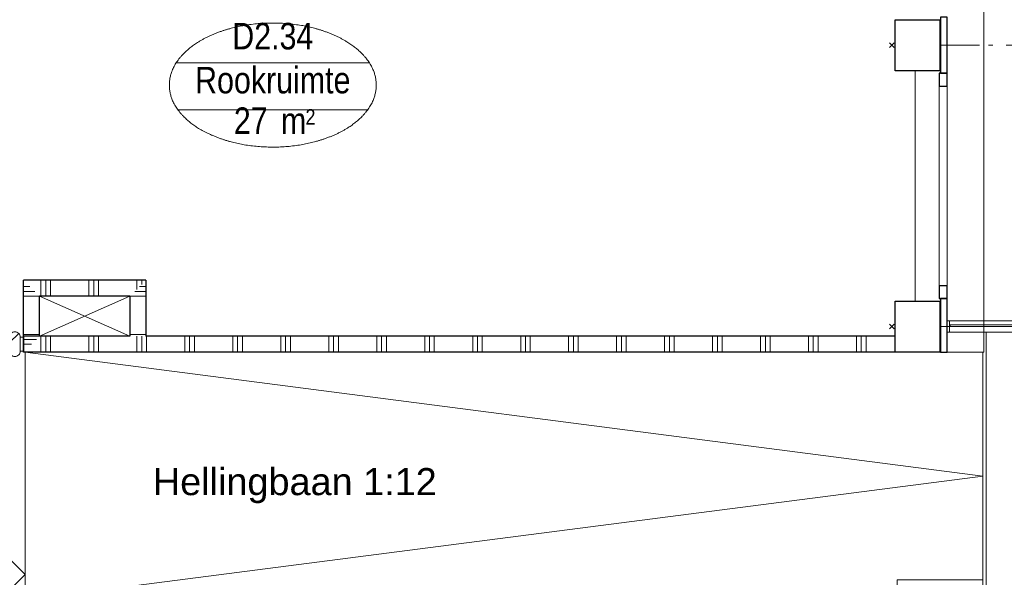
# Model space of a CAD drawing. Header units: millimetres. Extents: x 45699 to 251499, y 244 to 86446.
# Tile 180 of 240: x 212151 to 218308, y 46591 to 50080. Entities that reach past the tile are written whole.
import ezdxf
from ezdxf.enums import TextEntityAlignment as Align

# ---------------------------------------------------------------- set-up
doc = ezdxf.new("R2010")
doc.units = ezdxf.units.MM
doc.header["$LTSCALE"] = 400
doc.header["$PDMODE"] = 3
doc.header["$PDSIZE"] = 15
doc.linetypes.add('STYLE_06', pattern=[1.041641, 0.625, -0.208282, 0.069427, -0.138931])
for name, color, linetype, lineweight in [('Buitenkozijnen', 140, 'Continuous', 15), ('kozijnen', 140, 'Continuous', 15), ('mat-baksteen', 5, 'Continuous', 25), ('mat-beton (ihwg)', 5, 'Continuous', 25), ('mat-glas-hor', 140, 'Continuous', 15), ('mat-naaldhout', 140, 'Continuous', 15), ('mat-scheidingswand-horizontaal', 5, 'Continuous', 25), ('mat-staal_zink', 140, 'Continuous', 15), ('None', 7, 'Continuous', 9), ('Ruimtenummers', 5, 'Continuous', 25), ('Tekst', 140, 'Continuous', 15)]:
    doc.layers.add(name, color=color, linetype=linetype, lineweight=lineweight)
doc.layers.add('inlay', color=6, linetype='Continuous')
doc.styles.add('Arial', font='arial.ttf', dxfattribs={"height": 176.388889})
doc.styles.add('Arial Narrow', font='ARIALN.TTF', dxfattribs={"height": 222.25})

# ---------------------------------------------------------------- blocks, each defined once
blk = doc.blocks.new('*X924')
at = {"layer": 'None', "lineweight": 9}
for p, q in [((23400, 4450), (23400, 4550)), ((23430, 4450), (23430, 4550)), ((23460, 4450), (23460, 4550)), ((23700, 4450), (23700, 4550)), ((23730, 4450), (23730, 4550)), ((23760, 4450), (23760, 4550)), ((24000, 4450), (24000, 4550)), ((24030, 4450), (24030, 4550)), ((24060, 4450), (24060, 4550)), ((24300, 4450), (24300, 4550)), ((24330, 4450), (24330, 4550)), ((24360, 4450), (24360, 4550)), ((24600, 4450), (24600, 4550)), ((24630, 4450), (24630, 4550)), ((24660, 4450), (24660, 4550)), ((24900, 4450), (24900, 4550)), ((24930, 4450), (24930, 4550)), ((24960, 4450), (24960, 4550)), ((25200, 4450), (25200, 4550)), ((25230, 4450), (25230, 4550)), ((25260, 4450), (25260, 4550)), ((25500, 4450), (25500, 4550)), ((25530, 4450), (25530, 4550)), ((25560, 4450), (25560, 4550)), ((25800, 4450), (25800, 4550)), ((25830, 4450), (25830, 4550)), ((25860, 4450), (25860, 4550)), ((26100, 4450), (26100, 4550)), ((26130, 4450), (26130, 4550)), ((26160, 4450), (26160, 4550)), ((26400, 4450), (26400, 4550)), ((26430, 4450), (26430, 4550)), ((26460, 4450), (26460, 4550)), ((26700, 4450), (26700, 4550)), ((26730, 4450), (26730, 4550)), ((26760, 4450), (26760, 4550)), ((27000, 4450), (27000, 4550)), ((27030, 4450), (27030, 4550)), ((27060, 4450), (27060, 4550)), ((27300, 4450), (27300, 4550)), ((27330, 4450), (27330, 4550)), ((27360, 4450), (27360, 4550)), ((27600, 4450), (27600, 4550)), ((27630, 4450), (27630, 4550)), ((27660, 4450), (27660, 4550)), ((27900, 4450), (27900, 4550)), ((27930, 4450), (27930, 4550)), ((27960, 4450), (27960, 4550)), ((28200, 4450), (28200, 4550)), ((28230, 4450), (28230, 4550)), ((28260, 4450), (28260, 4550)), ((28500, 4450), (28500, 4550)), ((28530, 4450), (28530, 4550)), ((28560, 4450), (28560, 4550))]:
    blk.add_line(p, q, dxfattribs=at)
blk = doc.blocks.new('Kolom 280x320')
at = {"layer": 'mat-beton (ihwg)', "lineweight": 25}
blk.add_lwpolyline([(-300, 160), (-20, 160), (-20, -160), (-300, -160)], close=True, dxfattribs=at)
at = {"layer": 'None', "color": 92, "linetype": 'Continuous', "lineweight": 5}
blk.add_point((0, 0), dxfattribs=at)
blk = doc.blocks.new('Ruimtenummer UV 50')
at = {"layer": 'Ruimtenummers', "color": 8, "lineweight": 5}
for p, q in [((602.2, 156.5), (-602.3, 156.5)), ((594.7, -137.5), (-594.8, -137.5))]:
    blk.add_line(p, q, dxfattribs=at)
blk.add_open_spline([(-323.4, 353.8), (-173.3, 405.8), (173.3, 405.8), (323.4, 353.8), (473.5, 301.8), (560.1, 211.8), (646.8, 121.7), (646.8, 17.7), (646.8, -86.3), (560.1, -176.3), (473.5, -266.4), (323.4, -318.4), (173.3, -370.4), (-173.3, -370.4), (-323.4, -318.4), (-473.5, -266.4), (-560.2, -176.3), (-646.8, -86.3), (-646.8, 17.7), (-646.8, 121.7), (-560.2, 211.8), (-473.5, 301.8), (-323.4, 353.8)], degree=2, knots=[0, 0, 0, 0.09962, 0.19924, 0.19924, 0.283607, 0.283607, 0.349619, 0.349619, 0.415638, 0.415638, 0.5, 0.5, 0.59962, 0.69924, 0.69924, 0.783607, 0.783607, 0.849619, 0.849619, 0.915638, 0.915638, 1, 1, 1], dxfattribs=at)
at = {"layer": 'Ruimtenummers', "attachment_point": 2, "style": 'Arial Narrow'}
for s, insert, char_height in [(' m', (103.6, -122.2), 165.95), (' 2', (220.1, -132.8), 96.8)]:
    blk.add_mtext(s, dxfattribs=dict(at, insert=insert, char_height=char_height))
at = {"layer": 'Ruimtenummers', "style": 'Arial Narrow'}
for tag, p in [('Nummer', (0, 406.9)), ('Naam', (0, 131.7)), ('Oppervlak', (-137.9, -122.2))]:
    blk.add_attdef(tag, text='', height=165.9, dxfattribs=at).set_placement(p, align=Align.TOP_CENTER)
blk = doc.blocks.new('Gevelpui best 1410 (2D)')
at = {"layer": 'Buitenkozijnen', "lineweight": 15}
for p, q in [((-260, 0), (-260, -1410)), ((-260, 0), (-210, 0)), ((-210, 0), (-210, -1410)), ((-260, -1410), (-210, -1410))]:
    blk.add_line(p, q, dxfattribs=at)
at = {"layer": 'Buitenkozijnen', "color": 92, "lineweight": 25}
for points in [[(-260, 0), (-210, 0), (-210, -80), (-260, -80)], [(-260, -1330), (-210, -1330), (-210, -1410), (-260, -1410)]]:
    blk.add_lwpolyline(points, close=True, dxfattribs=at)
at = {"layer": 'None', "color": 43, "linetype": 'Continuous', "lineweight": 9}
blk.add_line((-410, 15), (-410, -1425), dxfattribs=at)
blk = doc.blocks.new('*U1243')
at = {"layer": 'mat-glas-hor', "color": 140, "lineweight": 15}
blk.add_lwpolyline([(22373.3, 4506), (23078.4, 4506), (23078.4, 4494), (22373.3, 4494)], close=True, dxfattribs=at)
at = {"layer": 'mat-naaldhout', "color": 140, "linetype": 'Continuous', "lineweight": 15}
for points in [[(22368.1, 4491.5), (22393.1, 4491.5), (22393.1, 4466.5), (22259.1, 4466.5), (22259.1, 4533.5), (22368.1, 4533.5)], [(23090.1, 4491.5), (23065.1, 4491.5), (23065.1, 4466.5), (23199.1, 4466.5), (23199.1, 4533.5), (23090.1, 4533.5)]]:
    blk.add_lwpolyline(points, close=True, dxfattribs=at)
at = {"layer": 'None', "color": 43, "linetype": 'Continuous', "lineweight": 9}
blk.add_line((22259.1, 5460.1), (22259.1, 4520), dxfattribs=at)
at = {"layer": 'None', "color": 8, "lineweight": 5}
blk.add_lwpolyline([(23199.1, 4466.5), (23199.1, 4533.5), (22368.1, 4533.5), (22368.1, 4466.5)], close=True, dxfattribs=at)
at = {"layer": 'None', "color": 43, "linetype": 'Continuous', "lineweight": 9}
blk.add_arc((22259.1, 4520), 940.1, 0, 90, dxfattribs=at)
blk = doc.blocks.new('*X15')
at = {"layer": 'None', "lineweight": 5}
blk.add_line((-23.7, -23.7), (33.5, 33.5), dxfattribs=at)
blk = doc.blocks.new('houten stijl 67 x 114')
at = {"layer": 'mat-naaldhout', "color": 140, "linetype": 'Continuous', "lineweight": 15, "flags": 128}
blk.add_lwpolyline([(33.5, 0), (33.5, 0, -0.414214), (0, -33.5), (0, -33.5, -0.414214), (-33.5, 0), (-33.5, 88), (-33.5, 88, -0.414214), (0, 121.5), (0, 121.5, -0.414214), (33.5, 88)], format="xyb", close=True, dxfattribs=at)
at = {"layer": 'mat-naaldhout', "color": 140}
blk.add_blockref('*X15', (0, 0), dxfattribs=at)
blk = doc.blocks.new('*U1244')
at = {"layer": 'mat-glas-hor', "color": 8, "lineweight": 5}
blk.add_lwpolyline([(22187.1, 4474), (22187.1, 4544), (21178.1, 4544), (21178.1, 4474)], close=True, dxfattribs=at)
at = {"layer": 'mat-glas-hor', "color": 140, "lineweight": 15}
blk.add_lwpolyline([(22180.6, 4504), (22180.6, 4514), (21184.6, 4514), (21184.6, 4504)], close=True, dxfattribs=at)
at = {"layer": 'mat-naaldhout', "color": 140, "linetype": 'Continuous', "lineweight": 15, "flags": 128}
for points in [[(21178.1, 4519.3), (21178.1, 4544.3), (21179.1, 4544.3, -0.414214), (21181.1, 4542.3), (21181.1, 4525.8, 0.414214), (21184.6, 4522.3), (21201.1, 4522.3, -0.414214), (21203.1, 4520.3), (21203.1, 4519.3)], [(21178.1, 4498.7), (21178.1, 4473.7), (21179.1, 4473.7, 0.414214), (21181.1, 4475.7), (21181.1, 4492.2, -0.414214), (21184.6, 4495.7), (21201.1, 4495.7, 0.414214), (21203.1, 4497.7), (21203.1, 4498.7)], [(22187.1, 4519.3), (22187.1, 4544.3), (22186.1, 4544.3, 0.414214), (22184.1, 4542.3), (22184.1, 4525.8, -0.414214), (22180.6, 4522.3), (22164.1, 4522.3, 0.414214), (22162.1, 4520.3), (22162.1, 4519.3)], [(22187.1, 4498.7), (22187.1, 4473.7), (22186.1, 4473.7, -0.414214), (22184.1, 4475.7), (22184.1, 4492.2, 0.414214), (22180.6, 4495.7), (22164.1, 4495.7, -0.414214), (22162.1, 4497.7), (22162.1, 4498.7)]]:
    blk.add_lwpolyline(points, format="xyb", close=True, dxfattribs=at)
at = {"layer": 'None', "color": 7, "xscale": -1}
for p in [(21144.6, 4456), (22220.6, 4456)]:
    blk.add_blockref('houten stijl 67 x 114', p, dxfattribs=at)
blk = doc.blocks.new('*U1245')
at = {"layer": 'None', "color": 140, "linetype": 'Continuous', "lineweight": 15}
for points in [[(21091.1, 4544), (21111.1, 4544), (21111.1, 4456), (21091.1, 4456)], [(23271.1, 4544), (23291.1, 4544), (23291.1, 4456), (23271.1, 4456)]]:
    blk.add_lwpolyline(points, close=True, dxfattribs=at)
at = {"layer": 'None', "color": 7}
for name in ['*U1243', '*U1244']:
    blk.add_blockref(name, (0, 0), dxfattribs=at)
at = {"layer": 'None', "color": 7, "rotation": 180}
blk.add_blockref('houten stijl 67 x 114', (23237.6, 4544), dxfattribs=at)
blk = doc.blocks.new('*X1395')
at = {"layer": 'None', "lineweight": 9}
for p, q in [((23400, 4800), (23400, 4900)), ((23430, 4800), (23430, 4900)), ((23460, 4800), (23460, 4900)), ((23700, 4800), (23700, 4900)), ((23730, 4800), (23730, 4900)), ((23760, 4800), (23760, 4900)), ((24000, 4843), (24000, 4900)), ((24030, 4873), (24030, 4900))]:
    blk.add_line(p, q, dxfattribs=at)
blk = doc.blocks.new('*X1396')
at = {"layer": 'None', "lineweight": 9}
for p, q in [((23987, 4830), (24057, 4830)), ((24017, 4860), (24057, 4860)), ((23957, 4800), (24057, 4800)), ((23957, 4560), (24057, 4560))]:
    blk.add_line(p, q, dxfattribs=at)
blk = doc.blocks.new('*X1397')
at = {"layer": 'None', "lineweight": 9}
for p, q in [((23291.4, 4860), (23331.4, 4860)), ((23291.4, 4830), (23361.4, 4830)), ((23291.4, 4800), (23391.4, 4800)), ((23291.4, 4560), (23391.4, 4560)), ((23291.4, 4530), (23371.4, 4530)), ((23291.4, 4500), (23341.4, 4500))]:
    blk.add_line(p, q, dxfattribs=at)
blk = doc.blocks.new('*U1398')
at = {"layer": 'None', "lineweight": 9}
for p, q in [((23391.4, 4800), (23957, 4550)), ((23957, 4800), (23391.4, 4550))]:
    blk.add_line(p, q, dxfattribs=at)
blk = doc.blocks.new('*U1565')
at = {"layer": 'mat-glas-hor', "color": 140, "lineweight": 15}
blk.add_lwpolyline([(29086.1, 4620), (29555.8, 4620), (29555.8, 4610), (29086.1, 4610)], close=True, dxfattribs=at)
at = {"layer": 'mat-staal_zink', "color": 8, "lineweight": 5}
blk.add_lwpolyline([(29081.1, 4575), (29066.1, 4575), (29066.1, 4645), (29081.1, 4645)], close=True, dxfattribs=at)
at = {"layer": 'None', "color": 8, "linetype": 'Continuous', "lineweight": 5}
for p, q in [((34041.1, 4645), (29081.1, 4645)), ((29081.1, 4575), (34111.1, 4575))]:
    blk.add_line(p, q, dxfattribs=at)

msp = doc.modelspace()

# ---------------------------------------------------------------- linework, layer by layer
at = {"layer": 'inlay'}
for p, q in [((210699.7, 48094), (212184.4, 46609.2)), ((209405.6, 43830), (212184.4, 46608.8))]:
    msp.add_line(p, q, dxfattribs=at)
at = {"layer": 'kozijnen', "color": 43, "lineweight": 9, "flags": 128}
msp.add_lwpolyline([(217949.4, 48000), (218179.4, 48000), (218179.4, 52230), (217909.4, 52230)], dxfattribs=at)
at = {"layer": 'kozijnen', "color": 92, "lineweight": 25}
for points in [[(217909.4, 49745), (217949.4, 49745), (217949.4, 50095), (217909.4, 50095)], [(217909.4, 48000), (217949.4, 48000), (217949.4, 48335), (217909.4, 48335)]]:
    msp.add_lwpolyline(points, close=True, dxfattribs=at)
at = {"layer": 'mat-scheidingswand-horizontaal', "lineweight": 25}
for p, q in [((212940.4, 48450), (212174.7, 48450)), ((212174.7, 48000), (212174.7, 48450)), ((212940.4, 48450), (212940.4, 48100)), ((212840.4, 48350), (212274.7, 48350)), ((212274.7, 48100), (212274.7, 48350)), ((212840.4, 48350), (212840.4, 48100)), ((212174.7, 48100), (212174.7, 48000)), ((212840.4, 48100), (212174.7, 48100)), ((217624.4, 48100), (212940.4, 48100)), ((217624.4, 48000), (212174.7, 48000))]:
    msp.add_line(p, q, dxfattribs=at)
at = {"layer": 'None', "color": 7, "linetype": 'STYLE_06', "lineweight": 9}
for p, q in [((219403, 49920), (217903, 49920)), ((219403, 48160), (217903, 48160))]:
    msp.add_line(p, q, dxfattribs=at)
at = {"layer": 'None', "color": 8, "linetype": 'Continuous', "lineweight": 5}
msp.add_lwpolyline([(218194.4, 48125), (218179.4, 48125), (218179.4, 48000), (218174.4, 48000), (218174.4, 46428), (218194.4, 46428)], close=True, dxfattribs=at)
at = {"layer": 'None', "color": 43, "linetype": 'Continuous', "lineweight": 9}
msp.add_lwpolyline([(212184.4, 48000), (212184.4, 46450), (217638.1, 46450), (217638.1, 46575), (218174.4, 46575), (218174.4, 48000)], close=True, dxfattribs=at)
msp.add_lwpolyline([(212184.4, 48000), (218174.4, 47225), (212184.4, 46450)], dxfattribs=at)

# ---------------------------------------------------------------- block references
at = {"layer": 'kozijnen', "color": 7, "xscale": -1, "rotation": 180}
msp.add_blockref('Gevelpui best 1410 (2D)', (218159.4, 48335), dxfattribs=at)
msp.add_blockref('Gevelpui best 1410 (2D)', (218159.4, 48335), dxfattribs=at)
at = {"layer": 'mat-baksteen', "color": 7, "rotation": 180}
for p in [(217604.4, 49920), (217604.4, 48160)]:
    msp.add_blockref('Kolom 280x320', p, dxfattribs=at)
at = {"layer": 'mat-scheidingswand-horizontaal'}
for name in ['*X1397', '*X1395', '*X1396', '*X924']:
    msp.add_blockref(name, (188883.4, 43550), dxfattribs=at)
at = {"layer": 'None', "color": 7}
for name in ['*U1565', '*U1245', '*U1398']:
    msp.add_blockref(name, (188883.4, 43550), dxfattribs=at)
at = {"layer": 'Ruimtenummers'}
msp.add_blockref('Ruimtenummer UV 50', (213733.4, 49653.2), dxfattribs=at).add_auto_attribs({'Nummer': 'D2.34', 'Naam': 'Rookruimte', 'Oppervlak': '27'})

# ---------------------------------------------------------------- texts
at = {"layer": 'Tekst', "color": 7, "insert": (212983.3, 47274.7), "char_height": 169.333, "attachment_point": 1, "style": 'Arial'}
msp.add_mtext('Hellingbaan 1:12', dxfattribs=at)

doc.saveas('drawing.dxf')
